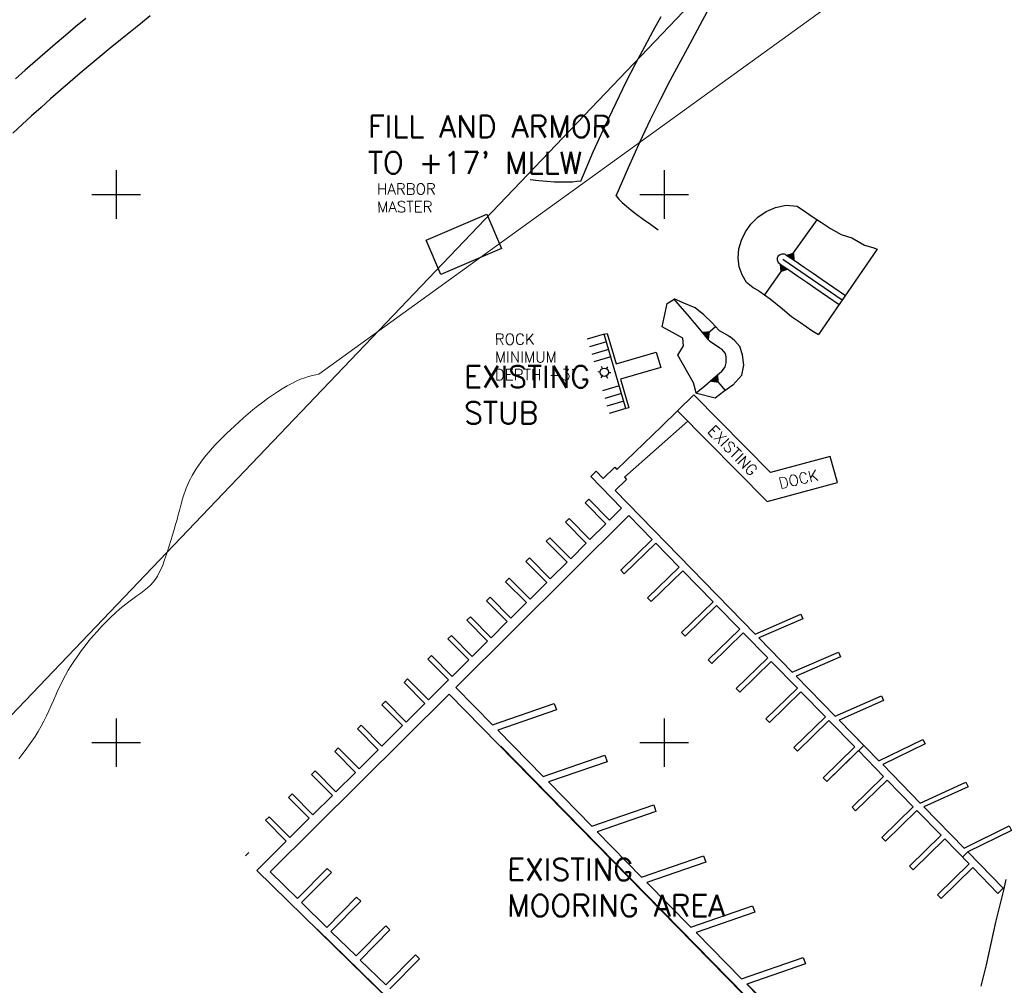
# Model space of a CAD drawing. Header units: feet. Extents: x 719681 to 728460, y 1405223 to 1418539.
# Tile 6 of 10: x 720412 to 721310, y 1416279 to 1417159. Entities that reach past the tile are written whole.
import ezdxf

# ---------------------------------------------------------------- set-up
doc = ezdxf.new("R2010")
doc.units = ezdxf.units.FT
doc.header["$LTSCALE"] = 100
doc.header["$MEASUREMENT"] = 0
doc.linetypes.add('DASHED2', pattern=[0.375, 0.25, -0.125])
doc.layers.get('0').update_dxf_attribs({"linetype": 'CONTINUOUS'})
for name, color, linetype in [('BLDG', 3, 'CONTINUOUS'), ('BREAKWATER-ALT3B-MODIFIED', 3, 'CONTINUOUS'), ('BREAKWATER-EXTENSION', 3, 'CONTINUOUS'), ('CONT-MJR-2002', 6, 'DASHED2'), ('FIIL', 3, 'CONTINUOUS'), ('FLOATS', 8, 'CONTINUOUS'), ('FLOATS-RAC', 20, 'CONTINUOUS'), ('GRID', 7, 'CONTINUOUS'), ('PLR_TIDELAND PERMIT', 1, 'CONTINUOUS'), ('ROADS', 1, 'CONTINUOUS')]:
    doc.layers.add(name, color=color, linetype=linetype)
doc.styles.add('L100', font='ROMANS.SHX')
doc.styles.add('L200', font='simplex', dxfattribs={"height": 50})

# ---------------------------------------------------------------- blocks, each defined once
blk = doc.blocks.new('LUMIN')
for p, q in [((-0.0325, 0.0188), (-0.052, 0.03)), ((0, 0.0375), (0, 0.06)), ((0.0325, 0.0187), (0.052, 0.03)), ((-0.0325, -0.0187), (-0.052, -0.03)), ((0, -0.0375), (0, -0.06)), ((0.0325, -0.0188), (0.052, -0.03))]:
    blk.add_line(p, q)
blk.add_circle((0, 0), 0.0375)
blk = doc.blocks.new('TICK')
at = {"layer": 'GRID'}
for points in [[(0, 0.2215), (0, -0.2215)], [(-0.2215, 0), (0.2215, 0)]]:
    blk.add_lwpolyline(points, dxfattribs=at)

msp = doc.modelspace()

# ---------------------------------------------------------------- linework, layer by layer
at = {"layer": 'BLDG', "color": 1}
msp.add_lwpolyline([(720782.71, 1416958.23), (720838.14, 1416982.03), (720851.58, 1416950.72), (720796.15, 1416926.92)], close=True, dxfattribs=at)
at = {"layer": 'BREAKWATER-ALT3B-MODIFIED'}
msp.add_polyline3d([(721311.64, 1416375.21, -16.09), (721309.33, 1416365.48, -16), (721306.89, 1416355.78, -16), (721304.45, 1416346.08, -16), (721302.25, 1416336.33, -15.84), (721300.11, 1416326.55, -15.63), (721297.98, 1416316.78, -15.43), (721295.83, 1416307, -15.22), (721293.66, 1416297.24, -15.04), (721291.28, 1416287.53, -15), (721288.84, 1416277.83, -15)], dxfattribs=at)
at = {"layer": 'BREAKWATER-EXTENSION', "color": 1}
for p, q in [((721114.9, 1416942.41, 32), (721139.59, 1416976.82, 32)), ((721109.54, 1416933.97, 32), (721091.32, 1416908.57, 32))]:
    msp.add_line(p, q, dxfattribs=at)
at = {"layer": 'BREAKWATER-EXTENSION'}
msp.add_line((721194.17, 1416950.16, -200.53), (721140.71, 1416872.27, 143.03), dxfattribs=at)
at = {"layer": 'BREAKWATER-EXTENSION', "color": 3}
msp.add_line((721108.21, 1416941.01), (721162.37, 1416903.83), dxfattribs=at)
at = {"layer": 'BREAKWATER-EXTENSION'}
for points in [[(721086.39, 1416912, 5.19), (721080.99, 1416914.92, 5.11), (721075.18, 1416919.87, 4.89), (721071.11, 1416926.65, 4.61), (721068.29, 1416934.18, 4.25), (721067.44, 1416942.26, 4.11), (721068.06, 1416950.44, 3.88), (721070.32, 1416958.42, 3.65), (721074.06, 1416965.94, 3.36), (721079.04, 1416972.94, 2.88), (721085.28, 1416979.24, 2.21), (721092.84, 1416984.43, 1.47), (721101.55, 1416988.18, 0.68), (721111.15, 1416990.19, -0.13), (721121.1, 1416989.51, -0.6), (721128.96, 1416984.33, 0.48), (721134.84, 1416979.82, 0.96)], [(721151.57, 1416968.85, 0.75), (721161.34, 1416963.46, 1.02), (721170.99, 1416960.38, 0.76), (721182.56, 1416953.83, 0.15), (721190.27, 1416951.52, -0.01), (721194.17, 1416950.16, -0.01)], [(721105.38, 1416936.89, 22), (721104.61, 1416937.53, 22), (721103.99, 1416938.31, 22), (721103.54, 1416939.2, 22), (721103.28, 1416940.17, 22), (721103.21, 1416941.16, 22), (721103.34, 1416942.15, 22), (721103.66, 1416943.1, 22), (721104.17, 1416943.96, 22), (721104.83, 1416944.7, 22), (721105.63, 1416945.3, 22), (721106.54, 1416945.72, 22), (721107.51, 1416945.96, 22), (721108.51, 1416946, 22), (721109.49, 1416945.84, 22), (721110.43, 1416945.49, 22), (721111.04, 1416945.13, 22)], [(721111.04, 1416945.13, 22), (721119.28, 1416939.47, 22), (721127.53, 1416933.81, 22), (721135.77, 1416928.15, 22), (721144.02, 1416922.5, 22), (721165.2, 1416907.96, 22)], [(721105.38, 1416936.89, 22), (721113.62, 1416931.23, 22), (721121.87, 1416925.57, 22), (721130.11, 1416919.91, 22), (721138.36, 1416914.25, 22), (721159.54, 1416899.71, 22)], [(721086.39, 1416912, 5.1), (721096.55, 1416904.92, 5.18), (721107.74, 1416895.68, 5.23), (721116.22, 1416888.75, 5.27), (721124.32, 1416883.36, 6.09), (721134.73, 1416876.04, 5.92), (721140.71, 1416872.27, 5.98)], [(721041.38, 1416866.48, 17), (721042.32, 1416865.84, 17), (721050.56, 1416860.18, 17), (721052.4, 1416858.92, 17)]]:
    msp.add_polyline3d(points, dxfattribs=at)
at = {"layer": 'BREAKWATER-EXTENSION', "color": 4}
msp.add_polyline3d([(721134.84, 1416979.82, 0.96), (721143.3, 1416974.47, 0.77), (721151.57, 1416968.85, 0.75)], dxfattribs=at)
at = {"layer": 'BREAKWATER-EXTENSION', "color": 1}
for points in [[(721119.21, 1416939.36), (721111.46, 1416944.98), (721118.44, 1416947.22)], [(721105.23, 1416937.02), (721112.99, 1416931.4), (721106, 1416929.16)]]:
    msp.add_solid(points, dxfattribs=at)
at = {"layer": 'CONT-MJR-2002'}
msp.add_line((720620.95, 1416399.71), (720618.13, 1416396.87), dxfattribs=at)
at = {"layer": 'FIIL', "color": 1}
for p, q in [((721037.24, 1416871.4, 32), (721046.63, 1416879.7, 32)), ((721045.95, 1416832.74, 32), (721055.67, 1416821.21, 32))]:
    msp.add_line(p, q, dxfattribs=at)
at = {"layer": 'FIIL'}
for points in [[(721029.1, 1416818.71, 16.9), (721028.6, 1416821.58, 17), (721026.55, 1416828.18, 17), (721012.39, 1416853.5, 17), (721017.54, 1416862.12, 17), (721017.04, 1416868.91, 16.94), (720998.1, 1416879.34, 17), (721002.54, 1416900.46, 17), (721009.12, 1416904.69, 16.96)], [(721041.38, 1416866.48, 17), (721040.46, 1416867.57, 17), (721034.01, 1416875.21, 17), (721027.56, 1416882.85, 17), (721021.11, 1416890.49, 17), (721014.66, 1416898.13, 17), (721009.12, 1416904.69, 17)], [(721050.05, 1416876.07, 8.46), (721043.4, 1416883.13, 8.81), (721036.22, 1416890.17, 9.44), (721028.36, 1416896.62, 10.67), (721017.87, 1416900.84, 14.2), (721009.16, 1416904.72, 16.97)], [(721050.05, 1416876.07, 8.46), (721058.25, 1416871.38, 7.95), (721060.17, 1416870.25, 7.84)], [(721062.45, 1416826.03, 6.39), (721070.8, 1416835.35, 5.71), (721072.55, 1416844.27, 6.25), (721071.35, 1416853.68, 7.09), (721068.89, 1416861.5, 7.33), (721064.45, 1416866.64, 7.65), (721060.17, 1416870.25, 7.84)], [(721052.18, 1416838.2, 17), (721055.57, 1416842.76, 17), (721056.57, 1416846.41, 17), (721056.57, 1416852.06, 17), (721055.9, 1416855.05, 17), (721054.07, 1416857.2, 17), (721052.4, 1416858.92, 17)], [(721052.18, 1416838.2, 17), (721044.54, 1416831.75, 17), (721036.9, 1416825.29, 17), (721029.26, 1416818.84, 17), (721029.1, 1416818.71, 17)], [(721062.45, 1416826.03, 6.39), (721054.28, 1416820.22, 6.94), (721046.33, 1416814.12, 7.25), (721029.65, 1416818.38, 16.6), (721029.1, 1416818.71, 17)]]:
    msp.add_polyline3d(points, dxfattribs=at)
at = {"layer": 'FIIL', "color": 1}
for points in [[(721040.75, 1416867.46), (721034.45, 1416874.67), (721041.76, 1416875.3)], [(721041.94, 1416829.31), (721049.29, 1416835.45), (721049.75, 1416828.13)]]:
    msp.add_solid(points, dxfattribs=at)
at = {"layer": 'FLOATS'}
for p, q in [((720945.15, 1416872.51), (720929.79, 1416868)), ((720929.79, 1416868), (720929.79, 1416868)), ((720947.18, 1416865.61), (720931.83, 1416861.09)), ((720949.21, 1416858.7), (720933.86, 1416854.19)), ((720951.24, 1416851.79), (720935.89, 1416847.28)), ((720959, 1416825.4), (720943.65, 1416820.89)), ((720961.03, 1416818.49), (720945.68, 1416813.98)), ((720963.06, 1416811.59), (720947.71, 1416807.07)), ((721097.07, 1416746.29, 18.14), (721026.92, 1416817.39, 18.32)), ((720965.09, 1416804.68), (720949.74, 1416800.17)), ((721093.87, 1416719.98, 18.02), (721012.13, 1416802.81, 18.24)), ((720963.8, 1416742.11), (721021.61, 1416793.21, 24.32)), ((720997.66, 1416788.55, 2.28), (720956.83, 1416749.29)), ((720931.07, 1416722.06), (720927.79, 1416718.81)), ((720950.05, 1416702.96), (720931.07, 1416722.06)), ((720927.79, 1416718.81), (720946.77, 1416699.7)), ((720950.05, 1416702.96), (720961.11, 1416713.94)), ((720967.82, 1416707.07), (720809.91, 1416550.25)), ((720913.21, 1416704.33), (720909.93, 1416701.07)), ((720932.19, 1416685.22), (720913.21, 1416704.33)), ((720909.93, 1416701.07), (720928.91, 1416681.96)), ((720895.71, 1416686.94), (720892.43, 1416683.68)), ((720892.43, 1416683.68), (720911.4, 1416664.58)), ((720914.68, 1416667.83), (720895.71, 1416686.94)), ((720960.26, 1416657.23), (720989.04, 1416685.34)), ((720992.33, 1416681.98), (720963.54, 1416653.87)), ((720877.11, 1416668.47), (720873.83, 1416665.21)), ((720873.83, 1416665.21), (720892.81, 1416646.11)), ((720896.09, 1416649.36), (720877.11, 1416668.47)), ((720963.54, 1416653.87), (720960.26, 1416657.23)), ((720984.88, 1416632.02), (721013.66, 1416660.13)), ((721016.95, 1416656.77), (720988.16, 1416628.66)), ((720858.63, 1416650.11), (720855.35, 1416646.85)), ((720877.6, 1416631.01), (720858.63, 1416650.11)), ((720855.35, 1416646.85), (720874.32, 1416627.75)), ((720841.16, 1416632.77), (720837.88, 1416629.51)), ((720837.88, 1416629.51), (720856.86, 1416610.41)), ((720860.14, 1416613.66), (720841.16, 1416632.77)), ((720988.16, 1416628.66), (720984.88, 1416632.02)), ((721015.72, 1416600.44), (721044.5, 1416628.55)), ((721047.79, 1416625.19), (721019, 1416597.08)), ((720823.14, 1416614.87), (720819.86, 1416611.61)), ((720819.86, 1416611.61), (720838.84, 1416592.51)), ((720842.12, 1416595.77), (720823.14, 1416614.87)), ((721040.06, 1416575.52), (721068.84, 1416603.64)), ((720805.97, 1416597.82), (720802.69, 1416594.56)), ((720802.69, 1416594.56), (720821.67, 1416575.46)), ((720824.95, 1416578.72), (720805.97, 1416597.82)), ((721019, 1416597.08), (721015.72, 1416600.44)), ((721072.12, 1416600.28), (721043.34, 1416572.16)), ((720787.56, 1416579.54), (720784.28, 1416576.28)), ((720784.28, 1416576.28), (720803.26, 1416557.17)), ((720806.54, 1416560.43), (720787.56, 1416579.54)), ((721043.34, 1416572.16), (721040.06, 1416575.52)), ((721065.59, 1416549.38), (721094.38, 1416577.49)), ((721097.66, 1416574.13), (721068.87, 1416546.02)), ((720765.95, 1416558.07), (720762.67, 1416554.81)), ((720784.92, 1416538.96), (720765.95, 1416558.07)), ((720762.67, 1416554.81), (720781.64, 1416535.71)), ((721068.87, 1416546.02), (721065.59, 1416549.38)), ((721092.62, 1416521.7), (721121.4, 1416549.82)), ((721124.69, 1416546.46), (721095.9, 1416518.34)), ((720745.61, 1416537.87), (720742.33, 1416534.61)), ((720742.33, 1416534.61), (720761.3, 1416515.51)), ((720764.58, 1416518.76), (720745.61, 1416537.87)), ((721095.9, 1416518.34), (721092.62, 1416521.7)), ((721118.21, 1416495.51), (721146.99, 1416523.62)), ((720723.5, 1416515.91), (720720.22, 1416512.65)), ((720720.22, 1416512.65), (720739.19, 1416493.55)), ((720742.47, 1416496.81), (720723.5, 1416515.91)), ((721150.27, 1416520.26), (721121.49, 1416492.15)), ((720702.71, 1416495.27), (720699.43, 1416492.01)), ((720721.68, 1416476.16), (720702.71, 1416495.27)), ((721121.49, 1416492.15), (721118.21, 1416495.51)), ((721145.07, 1416468), (721173.85, 1416496.12)), ((720699.43, 1416492.01), (720718.41, 1416472.9)), ((721177.13, 1416492.76), (721148.35, 1416464.64)), ((720681.6, 1416474.3), (720678.32, 1416471.04)), ((720678.32, 1416471.04), (720697.3, 1416451.94)), ((720700.57, 1416455.19), (720681.6, 1416474.3)), ((721148.35, 1416464.64), (721145.07, 1416468)), ((721171.32, 1416441.13), (721200.1, 1416469.24)), ((721203.38, 1416465.88), (721174.6, 1416437.77)), ((720660.5, 1416453.34), (720657.22, 1416450.09)), ((720657.22, 1416450.09), (720676.19, 1416430.98)), ((720679.47, 1416434.24), (720660.5, 1416453.34)), ((721174.6, 1416437.77), (721171.32, 1416441.13)), ((721198.4, 1416413.4), (721227.18, 1416441.51)), ((720639.5, 1416432.49), (720636.22, 1416429.23)), ((720658.47, 1416413.38), (720639.5, 1416432.49)), ((721230.46, 1416438.15), (721201.68, 1416410.04)), ((720636.22, 1416429.23), (720655.19, 1416410.12)), ((721223.8, 1416387.39), (721252.58, 1416415.51)), ((721201.68, 1416410.04), (721198.4, 1416413.4)), ((721255.86, 1416412.15), (721227.08, 1416384.03)), ((721227.08, 1416384.03), (721223.8, 1416387.39)), ((721249.29, 1416361.29), (721278.08, 1416389.4)), ((721281.36, 1416386.04), (721252.57, 1416357.93)), ((721252.57, 1416357.93), (721249.29, 1416361.29))]:
    msp.add_line(p, q, dxfattribs=at)
at = {"layer": 'FLOATS', "color": 2}
msp.add_line((721277.02, 1416400.32), (721272.11, 1416395.52), dxfattribs=at)
at = {"layer": 'FLOATS'}
msp.add_lwpolyline([(720996.86, 1416842.27), (720960, 1416831.43), (720967.64, 1416805.43), (720965.09, 1416804.68), (720945.15, 1416872.51), (720947.93, 1416873.33), (720956.14, 1416845.41), (720992.77, 1416856.18)], close=True, dxfattribs=at)
at = {"layer": 'FLOATS', "elevation": 2.28}
msp.add_lwpolyline([(720997.66, 1416788.55), (721026.92, 1416817.39)], dxfattribs=at)
at = {"layer": 'FLOATS'}
for points in [[(721157.97, 1416737.19), (721151.28, 1416760.91), (721097.07, 1416746.29)], [(720961.11, 1416713.94), (720933, 1416742.72), (720937.91, 1416747.53)], [(720937.91, 1416747.53), (720944.38, 1416740.91)], [(720944.38, 1416740.91), (720954.97, 1416751.2), (720956.83, 1416749.29)], [(720963.8, 1416742.11), (720965.7, 1416740.16), (720955.13, 1416729.89)], [(721093.87, 1416719.98), (721157.97, 1416737.19)], [(720955.13, 1416729.89), (721082.89, 1416599.09)], [(720989.04, 1416685.34), (720967.82, 1416707.07)], [(720932.19, 1416685.22), (720946.77, 1416699.7)], [(720914.68, 1416667.83), (720928.91, 1416681.96)], [(721013.66, 1416660.13), (720992.33, 1416681.98)], [(720896.09, 1416649.36), (720911.4, 1416664.58)], [(721044.5, 1416628.55), (721016.95, 1416656.77)], [(720877.6, 1416631.01), (720892.81, 1416646.11)], [(720860.14, 1416613.66), (720874.32, 1416627.75)], [(721068.84, 1416603.64), (721047.79, 1416625.19)], [(721082.89, 1416599.09), (721124.47, 1416617.26), (721126.34, 1416612.98), (721086.38, 1416595.52)], [(720842.12, 1416595.77), (720856.86, 1416610.41)], [(721094.38, 1416577.49), (721072.12, 1416600.28)], [(721086.38, 1416595.52), (721116.8, 1416564.36)], [(720824.95, 1416578.72), (720838.84, 1416592.51)], [(720806.54, 1416560.43), (720821.67, 1416575.46)], [(721116.8, 1416564.36), (721158.94, 1416582.5), (721160.79, 1416578.21), (721120.3, 1416560.78)], [(721121.4, 1416549.82), (721097.66, 1416574.13)], [(721120.3, 1416560.78), (721156.05, 1416524.18)], [(720784.92, 1416538.96), (720803.26, 1416557.17)], [(720809.91, 1416550.25), (720843.2, 1416516.3)], [(720803.82, 1416544.2), (720640.53, 1416382.03)], [(721075.27, 1416279.64), (721107.09, 1416247.2), (721100.96, 1416241.18), (720803.82, 1416544.2)], [(721146.99, 1416523.62), (721124.69, 1416546.46)], [(721156.05, 1416524.18), (721198.05, 1416542.63), (721199.93, 1416538.35), (721159.53, 1416520.61)], [(720764.58, 1416518.76), (720781.64, 1416535.71)], [(720843.2, 1416516.3), (720899.63, 1416535.79), (720901.67, 1416529.86), (720848.06, 1416511.35)], [(720742.47, 1416496.81), (720761.3, 1416515.51)], [(721173.85, 1416496.12), (721150.27, 1416520.26)], [(721159.53, 1416520.61), (721195.8, 1416483.48)], [(720848.06, 1416511.35), (720889.51, 1416469.07)], [(721195.8, 1416483.48), (721236, 1416503.02), (721238.04, 1416498.81), (721199.24, 1416479.95)], [(720721.68, 1416476.16), (720739.19, 1416493.55)], [(720889.51, 1416469.07), (720945.94, 1416488.55), (720947.99, 1416482.63), (720894.37, 1416464.12)], [(721200.1, 1416469.24), (721177.13, 1416492.76)], [(721199.24, 1416479.95), (721233.46, 1416444.92)], [(720700.57, 1416455.19), (720718.41, 1416472.9)], [(720894.37, 1416464.12), (720933.96, 1416423.75)], [(721227.18, 1416441.51), (721203.38, 1416465.88)], [(721233.46, 1416444.92), (721275.2, 1416463.95), (721277.14, 1416459.7), (721236.93, 1416441.37)], [(720679.47, 1416434.24), (720697.3, 1416451.94)], [(720933.96, 1416423.75), (720990.39, 1416443.23), (720992.43, 1416437.31), (720938.81, 1416418.8)], [(721236.93, 1416441.37), (721273.59, 1416403.83)], [(721252.58, 1416415.51), (721230.46, 1416438.15)], [(720658.47, 1416413.38), (720676.19, 1416430.98)], [(721273.59, 1416403.83), (721314.55, 1416424.01), (721316.61, 1416419.82), (721277.02, 1416400.32)], [(720938.81, 1416418.8), (720979.37, 1416377.44)], [(720628.31, 1416383.43), (720655.19, 1416410.12)], [(721278.08, 1416389.4), (721255.86, 1416412.15)], [(720979.37, 1416377.44), (721035.8, 1416396.92), (721037.85, 1416390.99), (720984.23, 1416372.48)], [(721277.02, 1416400.32), (721309.27, 1416367.3), (721304.35, 1416362.5), (721281.36, 1416386.04)], [(720886.84, 1416141.18), (720902.86, 1416125.51), (720897.59, 1416120.13), (720628.31, 1416383.43)], [(720640.47, 1416382.08), (720665.37, 1416357.74)], [(720665.37, 1416357.74), (720692.59, 1416385.25), (720696.34, 1416381.55), (720669.13, 1416354.05)], [(720984.23, 1416372.48), (721024.2, 1416331.72)], [(720669.13, 1416354.05), (720692.19, 1416331.51)], [(720692.19, 1416331.51), (720719.41, 1416359.03), (720723.15, 1416355.32), (720695.95, 1416327.83)], [(721024.2, 1416331.72), (721080.63, 1416351.2), (721082.68, 1416345.28), (721029.06, 1416326.77)], [(720718.87, 1416305.42), (720746.1, 1416332.93), (720749.84, 1416329.23), (720722.64, 1416301.74)], [(720695.95, 1416327.83), (720718.87, 1416305.42)], [(721029.06, 1416326.77), (721070.42, 1416284.59)], [(720745.9, 1416279), (720773.12, 1416306.51), (720776.86, 1416302.8), (720749.66, 1416275.31)], [(720722.64, 1416301.74), (720745.9, 1416279)], [(721070.42, 1416284.59), (721126.85, 1416304.08), (721128.89, 1416298.15), (721075.27, 1416279.64)]]:
    msp.add_lwpolyline(points, dxfattribs=at)
at = {"layer": 'FLOATS-RAC', "lineweight": 35}
msp.add_line((720103.87, 1416210.52), (721429.32, 1417598.12), dxfattribs=at)
at = {"layer": 'FLOATS-RAC'}
for p, q in [((720945.15, 1416872.51), (720929.79, 1416868)), ((720929.79, 1416868), (720929.79, 1416868)), ((720947.18, 1416865.61), (720931.83, 1416861.09)), ((720949.21, 1416858.7), (720933.86, 1416854.19)), ((720951.24, 1416851.79), (720935.89, 1416847.28)), ((720959, 1416825.4), (720943.65, 1416820.89)), ((720961.03, 1416818.49), (720945.68, 1416813.98)), ((720963.06, 1416811.59), (720947.71, 1416807.07)), ((721097.07, 1416746.29, 18.14), (721026.92, 1416817.39, 18.32)), ((720965.09, 1416804.68), (720949.74, 1416800.17)), ((721093.87, 1416719.98, 18.02), (721012.13, 1416802.81, 18.24)), ((720963.8, 1416742.11), (721021.61, 1416793.21, 24.32)), ((720997.66, 1416788.55, 2.28), (720956.83, 1416749.29)), ((720931.07, 1416722.06), (720927.79, 1416718.81)), ((720950.05, 1416702.96), (720931.07, 1416722.06)), ((720927.79, 1416718.81), (720946.77, 1416699.7)), ((720950.05, 1416702.96), (720961.11, 1416713.94)), ((720967.82, 1416707.07), (720809.91, 1416550.25)), ((720913.21, 1416704.33), (720909.93, 1416701.07)), ((720932.19, 1416685.22), (720913.21, 1416704.33)), ((720909.93, 1416701.07), (720928.91, 1416681.96)), ((720895.71, 1416686.94), (720892.43, 1416683.68)), ((720892.43, 1416683.68), (720911.4, 1416664.58)), ((720914.68, 1416667.83), (720895.71, 1416686.94)), ((720960.26, 1416657.23), (720989.04, 1416685.34)), ((720992.33, 1416681.98), (720963.54, 1416653.87)), ((720877.11, 1416668.47), (720873.83, 1416665.21)), ((720873.83, 1416665.21), (720892.81, 1416646.11)), ((720896.09, 1416649.36), (720877.11, 1416668.47)), ((720963.54, 1416653.87), (720960.26, 1416657.23)), ((720984.88, 1416632.02), (721013.66, 1416660.13)), ((721016.95, 1416656.77), (720988.16, 1416628.66)), ((720858.63, 1416650.11), (720855.35, 1416646.85)), ((720877.6, 1416631.01), (720858.63, 1416650.11)), ((720855.35, 1416646.85), (720874.32, 1416627.75)), ((720841.16, 1416632.77), (720837.88, 1416629.51)), ((720837.88, 1416629.51), (720856.86, 1416610.41)), ((720860.14, 1416613.66), (720841.16, 1416632.77)), ((720988.16, 1416628.66), (720984.88, 1416632.02)), ((721015.72, 1416600.44), (721044.5, 1416628.55)), ((721047.79, 1416625.19), (721019, 1416597.08)), ((720823.14, 1416614.87), (720819.86, 1416611.61)), ((720819.86, 1416611.61), (720838.84, 1416592.51)), ((720842.12, 1416595.77), (720823.14, 1416614.87)), ((721040.06, 1416575.52), (721068.84, 1416603.64)), ((720805.97, 1416597.82), (720802.69, 1416594.56)), ((720802.69, 1416594.56), (720821.67, 1416575.46)), ((720824.95, 1416578.72), (720805.97, 1416597.82)), ((721019, 1416597.08), (721015.72, 1416600.44)), ((721072.12, 1416600.28), (721043.34, 1416572.16)), ((720787.56, 1416579.54), (720784.28, 1416576.28)), ((720784.28, 1416576.28), (720803.26, 1416557.17)), ((720806.54, 1416560.43), (720787.56, 1416579.54)), ((721043.34, 1416572.16), (721040.06, 1416575.52)), ((721065.59, 1416549.38), (721094.38, 1416577.49)), ((721097.66, 1416574.13), (721068.87, 1416546.02)), ((720765.95, 1416558.07), (720762.67, 1416554.81)), ((720784.92, 1416538.96), (720765.95, 1416558.07)), ((720762.67, 1416554.81), (720781.64, 1416535.71)), ((721068.87, 1416546.02), (721065.59, 1416549.38)), ((721092.62, 1416521.7), (721121.4, 1416549.82)), ((721124.69, 1416546.46), (721095.9, 1416518.34)), ((720745.61, 1416537.87), (720742.33, 1416534.61)), ((720742.33, 1416534.61), (720761.3, 1416515.51)), ((720764.58, 1416518.76), (720745.61, 1416537.87)), ((721095.9, 1416518.34), (721092.62, 1416521.7)), ((721118.21, 1416495.51), (721146.99, 1416523.62)), ((720723.5, 1416515.91), (720720.22, 1416512.65)), ((720720.22, 1416512.65), (720739.19, 1416493.55)), ((720742.47, 1416496.81), (720723.5, 1416515.91)), ((721150.27, 1416520.26), (721121.49, 1416492.15)), ((720702.71, 1416495.27), (720699.43, 1416492.01)), ((720721.68, 1416476.16), (720702.71, 1416495.27)), ((721121.49, 1416492.15), (721118.21, 1416495.51)), ((721145.07, 1416468), (721173.85, 1416496.12)), ((721182.17, 1416497.42), (721148.35, 1416464.64)), ((720699.43, 1416492.01), (720718.41, 1416472.9)), ((720681.6, 1416474.3), (720678.32, 1416471.04)), ((720678.32, 1416471.04), (720697.3, 1416451.94)), ((720700.57, 1416455.19), (720681.6, 1416474.3)), ((721148.35, 1416464.64), (721145.07, 1416468)), ((720660.5, 1416453.34), (720657.22, 1416450.09)), ((720657.22, 1416450.09), (720676.19, 1416430.98)), ((720679.47, 1416434.24), (720660.5, 1416453.34)), ((720639.5, 1416432.49), (720636.22, 1416429.23)), ((720658.47, 1416413.38), (720639.5, 1416432.49)), ((720636.22, 1416429.23), (720655.19, 1416410.12))]:
    msp.add_line(p, q, dxfattribs=at)
msp.add_lwpolyline([(720996.86, 1416842.27), (720960, 1416831.43), (720967.64, 1416805.43), (720965.09, 1416804.68), (720945.15, 1416872.51), (720947.93, 1416873.33), (720956.14, 1416845.41), (720992.77, 1416856.18)], close=True, dxfattribs=at)
at = {"layer": 'FLOATS-RAC', "elevation": 2.28}
msp.add_lwpolyline([(720997.66, 1416788.55), (721026.92, 1416817.39)], dxfattribs=at)
at = {"layer": 'FLOATS-RAC'}
for points in [[(721157.97, 1416737.19), (721151.28, 1416760.91), (721097.07, 1416746.29)], [(720961.11, 1416713.94), (720933, 1416742.72), (720937.91, 1416747.53)], [(720937.91, 1416747.53), (720944.38, 1416740.91)], [(720944.38, 1416740.91), (720954.97, 1416751.2), (720956.83, 1416749.29)], [(720963.8, 1416742.11), (720965.7, 1416740.16), (720955.13, 1416729.89)], [(721093.87, 1416719.98), (721157.97, 1416737.19)], [(720955.13, 1416729.89), (721082.89, 1416599.09)], [(720989.04, 1416685.34), (720967.82, 1416707.07)], [(720932.19, 1416685.22), (720946.77, 1416699.7)], [(720914.68, 1416667.83), (720928.91, 1416681.96)], [(721013.66, 1416660.13), (720992.33, 1416681.98)], [(720896.09, 1416649.36), (720911.4, 1416664.58)], [(721044.5, 1416628.55), (721016.95, 1416656.77)], [(720877.6, 1416631.01), (720892.81, 1416646.11)], [(720860.14, 1416613.66), (720874.32, 1416627.75)], [(721068.84, 1416603.64), (721047.79, 1416625.19)], [(721082.89, 1416599.09), (721124.47, 1416617.26), (721126.34, 1416612.98), (721086.38, 1416595.52)], [(720842.12, 1416595.77), (720856.86, 1416610.41)], [(721094.38, 1416577.49), (721072.12, 1416600.28)], [(721086.38, 1416595.52), (721116.8, 1416564.36)], [(720824.95, 1416578.72), (720838.84, 1416592.51)], [(720806.54, 1416560.43), (720821.67, 1416575.46)], [(721116.8, 1416564.36), (721158.94, 1416582.5), (721160.79, 1416578.21), (721120.3, 1416560.78)], [(721121.4, 1416549.82), (721097.66, 1416574.13)], [(721120.3, 1416560.78), (721156.05, 1416524.18)], [(720784.92, 1416538.96), (720803.26, 1416557.17)], [(720809.91, 1416550.25), (720843.2, 1416516.3)], [(720803.82, 1416544.2), (720640.53, 1416382.03)], [(721075.27, 1416279.64), (721107.09, 1416247.2), (721100.96, 1416241.18), (720803.82, 1416544.2)], [(721146.99, 1416523.62), (721124.69, 1416546.46)], [(721156.05, 1416524.18), (721198.05, 1416542.63), (721199.93, 1416538.35), (721159.53, 1416520.61)], [(720764.58, 1416518.76), (720781.64, 1416535.71)], [(720843.2, 1416516.3), (720899.63, 1416535.79), (720901.67, 1416529.86), (720848.06, 1416511.35)], [(720742.47, 1416496.81), (720761.3, 1416515.51)], [(721173.85, 1416496.12), (721150.27, 1416520.26)], [(721159.53, 1416520.61), (721182.06, 1416497.49)], [(720848.06, 1416511.35), (720889.51, 1416469.07)], [(721122.34, 1416232.12), (721154.16, 1416199.67), (721148.03, 1416193.66), (720850.89, 1416496.68)], [(720721.68, 1416476.16), (720739.19, 1416493.55)], [(720889.51, 1416469.07), (720945.94, 1416488.55), (720947.99, 1416482.63), (720894.37, 1416464.12)], [(720700.57, 1416455.19), (720718.41, 1416472.9)], [(720894.37, 1416464.12), (720933.96, 1416423.75)], [(720679.47, 1416434.24), (720697.3, 1416451.94)], [(720933.96, 1416423.75), (720990.39, 1416443.23), (720992.43, 1416437.31), (720938.81, 1416418.8)], [(720658.47, 1416413.38), (720676.19, 1416430.98)], [(720938.81, 1416418.8), (720979.37, 1416377.44)], [(720628.31, 1416383.43), (720655.19, 1416410.12)], [(720979.37, 1416377.44), (721035.8, 1416396.92), (721037.85, 1416390.99), (720984.23, 1416372.48)], [(720886.84, 1416141.18), (720902.86, 1416125.51), (720897.59, 1416120.13), (720628.31, 1416383.43)], [(720640.47, 1416382.08), (720665.37, 1416357.74)], [(720665.37, 1416357.74), (720692.59, 1416385.25), (720696.34, 1416381.55), (720669.13, 1416354.05)], [(720984.23, 1416372.48), (721024.2, 1416331.72)], [(720669.13, 1416354.05), (720692.19, 1416331.51)], [(720692.19, 1416331.51), (720719.41, 1416359.03), (720723.15, 1416355.32), (720695.95, 1416327.83)], [(721024.2, 1416331.72), (721080.63, 1416351.2), (721082.68, 1416345.28), (721029.06, 1416326.77)], [(720718.87, 1416305.42), (720746.1, 1416332.93), (720749.84, 1416329.23), (720722.64, 1416301.74)], [(720942.03, 1416087.59), (720958.05, 1416071.92), (720952.78, 1416066.54), (720683.5, 1416329.84)], [(720695.95, 1416327.83), (720718.87, 1416305.42)], [(721029.06, 1416326.77), (721070.42, 1416284.59)], [(720745.9, 1416279), (720773.12, 1416306.51), (720776.86, 1416302.8), (720749.66, 1416275.31)], [(720967.91, 1416062.28), (720981.87, 1416048.62), (720976.4, 1416043.41), (720709.38, 1416304.53)], [(720722.64, 1416301.74), (720745.9, 1416279)], [(721070.42, 1416284.59), (721126.85, 1416304.08), (721128.89, 1416298.15), (721075.27, 1416279.64)], [(721076.13, 1416279.25), (721117.49, 1416237.07)]]:
    msp.add_lwpolyline(points, dxfattribs=at)
at = {"layer": 'PLR_TIDELAND PERMIT', "lineweight": 18}
for p, q in [((721145.99, 1417169.03), (720684.96, 1416836.01)), ((720684.96, 1416836.01), (720682.27, 1416835.6)), ((720660.24, 1416827.66), (720655.99, 1416825.34)), ((720664.35, 1416829.71), (720660.24, 1416827.66)), ((720668.3, 1416831.45), (720664.35, 1416829.71)), ((720672.05, 1416832.89), (720668.3, 1416831.45)), ((720675.62, 1416834.04), (720672.05, 1416832.89)), ((720679.02, 1416834.93), (720675.62, 1416834.04)), ((720682.27, 1416835.6), (720679.02, 1416834.93)), ((720647.2, 1416819.99), (720642.71, 1416817.01)), ((720651.63, 1416822.78), (720647.2, 1416819.99)), ((720655.99, 1416825.34), (720651.63, 1416822.78)), ((720633.71, 1416810.55), (720629.26, 1416807.12)), ((720638.21, 1416813.85), (720633.71, 1416810.55)), ((720642.71, 1416817.01), (720638.21, 1416813.85)), ((720620.54, 1416800), (720616.31, 1416796.37)), ((720624.86, 1416803.6), (720620.54, 1416800)), ((720629.26, 1416807.12), (720624.86, 1416803.6)), ((720612.19, 1416792.72), (720608.2, 1416789.08)), ((720616.31, 1416796.37), (720612.19, 1416792.72)), ((720600.67, 1416781.95), (720597.17, 1416778.5)), ((720604.36, 1416785.48), (720600.67, 1416781.95)), ((720608.2, 1416789.08), (720604.36, 1416785.48)), ((720593.84, 1416775.13), (720590.68, 1416771.84)), ((720597.17, 1416778.5), (720593.84, 1416775.13)), ((720584.86, 1416765.41), (720582.2, 1416762.25)), ((720587.69, 1416768.6), (720584.86, 1416765.41)), ((720590.68, 1416771.84), (720587.69, 1416768.6)), ((720577.34, 1416756), (720575.14, 1416752.89)), ((720579.69, 1416759.12), (720577.34, 1416756)), ((720582.2, 1416762.25), (720579.69, 1416759.12)), ((720571.19, 1416746.73), (720569.44, 1416743.69)), ((720573.09, 1416749.8), (720571.19, 1416746.73)), ((720575.14, 1416752.89), (720573.09, 1416749.8)), ((720566.38, 1416737.79), (720565.07, 1416734.94)), ((720567.84, 1416740.71), (720566.38, 1416737.79)), ((720569.44, 1416743.69), (720567.84, 1416740.71)), ((720562.89, 1416729.5), (720561.98, 1416726.86)), ((720563.91, 1416732.18), (720562.89, 1416729.5)), ((720565.07, 1416734.94), (720563.91, 1416732.18)), ((720560.34, 1416721.4), (720559.54, 1416718.46)), ((720561.15, 1416724.18), (720560.34, 1416721.4)), ((720561.98, 1416726.86), (720561.15, 1416724.18)), ((720557.79, 1416711.8), (720556.76, 1416707.95)), ((720558.7, 1416715.28), (720557.79, 1416711.8)), ((720559.54, 1416718.46), (720558.7, 1416715.28)), ((720555.59, 1416703.7), (720554.31, 1416699.11)), ((720556.76, 1416707.95), (720555.59, 1416703.7)), ((720552.92, 1416694.29), (720551.46, 1416689.33)), ((720554.31, 1416699.11), (720552.92, 1416694.29)), ((720549.96, 1416684.33), (720548.43, 1416679.39)), ((720551.46, 1416689.33), (720549.96, 1416684.33)), ((720546.9, 1416674.6), (720545.4, 1416670.07)), ((720548.43, 1416679.39), (720546.9, 1416674.6)), ((720543.95, 1416665.88), (720542.5, 1416662)), ((720545.4, 1416670.07), (720543.95, 1416665.88)), ((720541, 1416658.41), (720539.43, 1416655.09)), ((720542.5, 1416662), (720541, 1416658.41)), ((720535.83, 1416649.08), (720533.72, 1416646.34)), ((720537.72, 1416651.99), (720535.83, 1416649.08)), ((720539.43, 1416655.09), (720537.72, 1416651.99)), ((720525.67, 1416638.77), (720522.44, 1416636.3)), ((720528.64, 1416641.23), (720525.67, 1416638.77)), ((720531.33, 1416643.73), (720528.64, 1416641.23)), ((720533.72, 1416646.34), (720531.33, 1416643.73)), ((720515.33, 1416631.14), (720511.52, 1416628.35)), ((720518.98, 1416633.78), (720515.33, 1416631.14)), ((720522.44, 1416636.3), (720518.98, 1416633.78)), ((720503.54, 1416622.05), (720499.44, 1416618.45)), ((720507.58, 1416625.33), (720503.54, 1416622.05)), ((720511.52, 1416628.35), (720507.58, 1416625.33)), ((720495.29, 1416614.59), (720491.15, 1416610.49)), ((720499.44, 1416618.45), (720495.29, 1416614.59)), ((720487.05, 1416606.21), (720483.01, 1416601.8)), ((720491.15, 1416610.49), (720487.05, 1416606.21)), ((720479.08, 1416597.3), (720475.28, 1416592.75)), ((720483.01, 1416601.8), (720479.08, 1416597.3)), ((720471.66, 1416588.22), (720468.24, 1416583.73)), ((720475.28, 1416592.75), (720471.66, 1416588.22)), ((720465.01, 1416579.27), (720461.97, 1416574.84)), ((720468.24, 1416583.73), (720465.01, 1416579.27)), ((720459.11, 1416570.42), (720456.4, 1416566)), ((720461.97, 1416574.84), (720459.11, 1416570.42)), ((720453.85, 1416561.54), (720451.44, 1416557.06)), ((720456.4, 1416566), (720453.85, 1416561.54)), ((720449.16, 1416552.52), (720446.99, 1416547.91)), ((720451.44, 1416557.06), (720449.16, 1416552.52)), ((720444.9, 1416543.26), (720442.84, 1416538.56)), ((720446.99, 1416547.91), (720444.9, 1416543.26)), ((720440.78, 1416533.83), (720438.67, 1416529.1)), ((720442.84, 1416538.56), (720440.78, 1416533.83)), ((720436.48, 1416524.36), (720434.15, 1416519.64)), ((720438.67, 1416529.1), (720436.48, 1416524.36)), ((720431.66, 1416514.95), (720428.97, 1416510.3)), ((720434.15, 1416519.64), (720431.66, 1416514.95)), ((720426.12, 1416505.73), (720423.16, 1416501.28)), ((720428.97, 1416510.3), (720426.12, 1416505.73)), ((720420.14, 1416496.97), (720417.12, 1416492.84)), ((720423.16, 1416501.28), (720420.14, 1416496.97)), ((720414.13, 1416488.93), (720411.25, 1416485.28)), ((720417.12, 1416492.84), (720414.13, 1416488.93))]:
    msp.add_line(p, q, dxfattribs=at)
at = {"layer": 'ROADS'}
for points in [[(720956.1, 1416998.72), (720967.26, 1417024.65), (720977.74, 1417047.83), (720987.57, 1417068.57), (720996.78, 1417087.17), (721005.41, 1417103.93), (721013.5, 1417119.16), (721021.08, 1417133.18), (721028.19, 1417146.27), (721034.86, 1417158.71), (721041.14, 1417170.59)], [(720531.12, 1417162.93), (720522.12, 1417155.78), (720513.04, 1417148.49), (720503.9, 1417141.1), (720494.73, 1417133.6), (720485.55, 1417126.01), (720476.38, 1417118.36), (720467.26, 1417110.65), (720458.2, 1417102.91), (720449.21, 1417095.13), (720440.32, 1417087.33), (720431.52, 1417079.52), (720422.84, 1417071.69), (720414.28, 1417063.88), (720405.85, 1417056.07)], [(720472.45, 1417160.59), (720463.12, 1417152.88), (720453.81, 1417145.1), (720444.52, 1417137.26), (720435.3, 1417129.38), (720426.16, 1417121.46), (720417.11, 1417113.52), (720408.17, 1417105.58)], [(720923.83, 1417012.28), (720935.28, 1417038.87), (720945.99, 1417062.58), (720956.01, 1417083.75), (720965.38, 1417102.69), (720974.14, 1417119.71), (720982.33, 1417135.14), (720989.99, 1417149.3), (720997.16, 1417162.51)], [(720923.83, 1417012.28), (720920.34, 1417011.77), (720916.17, 1417011.41), (720911.35, 1417011.21), (720905.88, 1417011.2), (720899.76, 1417011.38), (720893.03, 1417011.8), (720885.68, 1417012.45), (720877.72, 1417013.38)], [(720956.1, 1416998.72), (720958.57, 1416995.79), (720961.69, 1416992.67), (720965.48, 1416989.32), (720969.94, 1416985.71), (720975.06, 1416981.8), (720980.86, 1416977.55), (720987.33, 1416972.94), (720994.49, 1416967.92)]]:
    msp.add_lwpolyline(points, dxfattribs=at)

# ---------------------------------------------------------------- block references
at = {"layer": 'FLOATS', "xscale": 100, "yscale": 100, "zscale": 100, "rotation": 327.1099999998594}
msp.add_blockref('LUMIN', (720945.41, 1416837.89), dxfattribs=at)
at = {"layer": 'FLOATS-RAC', "xscale": 99.99999999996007, "yscale": 100, "zscale": 100, "rotation": 327.1099999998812}
msp.add_blockref('LUMIN', (720945.41, 1416837.89), dxfattribs=at)
at = {"layer": 'FLOATS-RAC', "xscale": 100, "yscale": 100, "zscale": 100}
msp.add_blockref('TICK', (721000, 1416500), dxfattribs=at)
at = {"layer": 'GRID', "xscale": 100, "yscale": 100, "zscale": 100, "rotation": 359.9999999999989}
for p in [(720500, 1417000), (721000, 1417000), (720500, 1416500), (721000, 1416500)]:
    msp.add_blockref('TICK', p, dxfattribs=at)

# ---------------------------------------------------------------- texts
at = {"layer": 'BLDG', "color": 1, "style": 'L100'}
for s, p in [('HARBOR', (720738.08, 1416999.93)), ('MASTER', (720738.11, 1416983.74))]:
    msp.add_text(s, height=10, rotation=0.11, dxfattribs=at).set_placement(p)
at = {"layer": 'CONT-MJR-2002', "color": 2, "style": 'L200'}
for s, p in [('EXISTING', (720817.45, 1416823.85)), ('STUB', (720817.45, 1416790.82)), ('EXISTING', (720856.78, 1416374.43)), ('MOORING AREA', (720856.78, 1416341.4))]:
    msp.add_text(s, height=20, rotation=359.96504, dxfattribs=at).set_placement(p)
at = {"layer": 'FIIL', "color": 2, "style": 'L200'}
for s, p in [('FILL AND ARMOR', (720729.71, 1417052.05)), ("TO +17' MLLW", (720729.71, 1417019.02))]:
    msp.add_text(s, height=20, rotation=359.96504, dxfattribs=at).set_placement(p)
at = {"layer": 'FLOATS', "style": 'L100'}
for s, rotation, p in [('ROCK', 0.11, (720845.45, 1416863)), ('MINIMUM', 0.11, (720845.48, 1416846.81)), ("DEPTH -3'", 0.11, (720845.51, 1416830.62)), ('EXISTING', 314.3814, (721038.77, 1416783.56)), ('DOCK', 12.92595, (721105.81, 1416731.38))]:
    msp.add_text(s, height=10, rotation=rotation, dxfattribs=at).set_placement(p)
at = {"layer": 'FLOATS-RAC', "style": 'L100'}
for s, rotation, p in [('EXISTING', 314.3814, (721038.77, 1416783.56)), ('DOCK', 12.92595, (721105.81, 1416731.38))]:
    msp.add_text(s, height=10, rotation=rotation, dxfattribs=at).set_placement(p)

doc.saveas('drawing.dxf')
